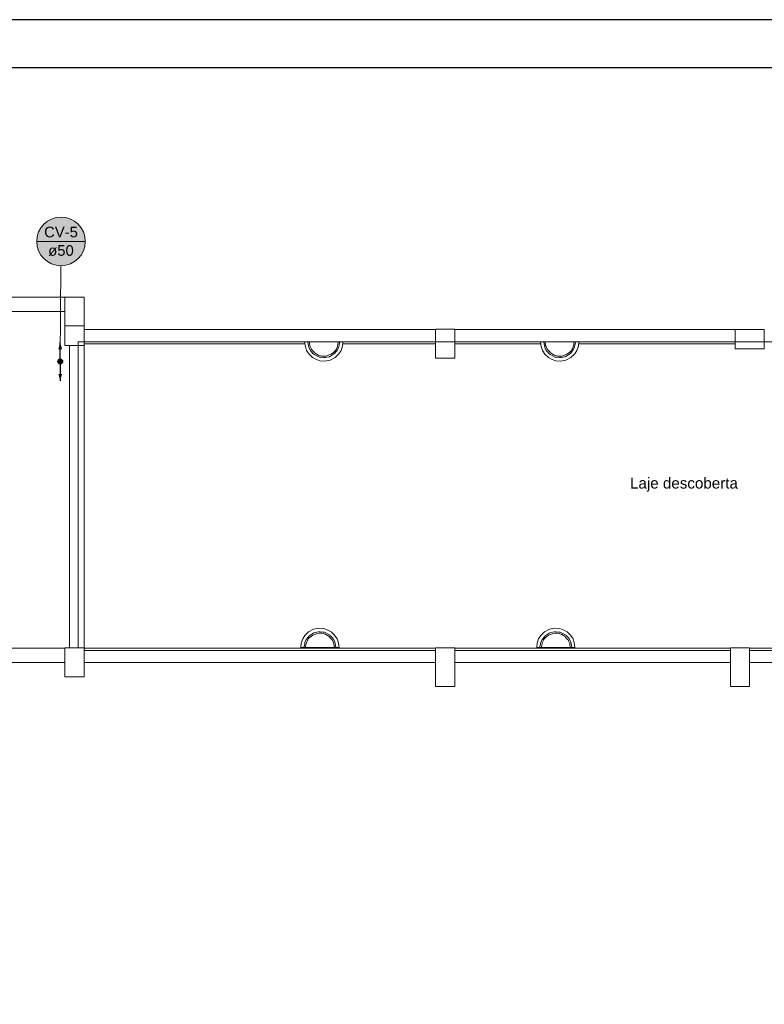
# Model space of a CAD drawing. Header units: millimetres. Extents: x 321 to 585, y -277 to 9.
# Tile 74 of 256: x 361 to 376, y -213 to -193. Entities that reach past the tile are written whole.
import ezdxf

# ---------------------------------------------------------------- set-up
doc = ezdxf.new("R2010")
doc.units = ezdxf.units.MM
doc.header["$MEASUREMENT"] = 0
doc.linetypes.add('NULL', pattern=[0])
for name, color, linetype, lineweight in [('Ambiente-Textos', 251, 'Continuous', 5), ('CV-Colunas', 1, 'Continuous', 13), ('CV-Condutos', 1, 'Continuous', 25), ('CV-Indicação coluna', 1, 'Continuous', 13), ('IFC-Elemento terminal-Contorno', 253, 'Continuous', 5), ('IFC-Laje-Contorno', 134, 'Continuous', 5), ('IFC-Pilar-Contorno', 83, 'Continuous', 5), ('IFC-Viga-Contorno', 66, 'Continuous', 5)]:
    doc.layers.add(name, color=color, linetype=linetype, lineweight=lineweight)
doc.layers.add('SEDUC_MARF', color=1, linetype='Continuous')
doc.layers.add('SEDUC_MARGG', color=7, linetype='Continuous')
doc.styles.add('Arial', font='arial.ttf')

msp = doc.modelspace()

# ---------------------------------------------------------------- hatches: boundary and pattern name
at = {"layer": 'CV-Colunas', "linetype": 'Continuous'}
msp.add_hatch(color=1, dxfattribs=at).paths.add_polyline_path([(361.484, -199.86), (361.484, -199.856), (361.484, -199.851), (361.483, -199.847), (361.481, -199.843), (361.48, -199.839), (361.478, -199.835), (361.475, -199.831), (361.473, -199.828), (361.47, -199.825), (361.466, -199.822), (361.463, -199.819), (361.459, -199.817), (361.455, -199.815), (361.451, -199.813), (361.447, -199.812), (361.443, -199.811), (361.439, -199.81), (361.434, -199.81), (361.43, -199.81), (361.426, -199.811), (361.421, -199.812), (361.417, -199.813), (361.413, -199.815), (361.409, -199.817), (361.406, -199.819), (361.402, -199.822), (361.399, -199.825), (361.396, -199.828), (361.393, -199.831), (361.391, -199.835), (361.389, -199.839), (361.387, -199.843), (361.386, -199.847), (361.385, -199.851), (361.384, -199.856), (361.384, -199.86), (361.384, -199.864), (361.385, -199.869), (361.386, -199.873), (361.387, -199.877), (361.389, -199.881), (361.391, -199.885), (361.393, -199.889), (361.396, -199.892), (361.399, -199.895), (361.402, -199.898), (361.406, -199.901), (361.409, -199.903), (361.413, -199.905), (361.417, -199.907), (361.421, -199.908), (361.426, -199.909), (361.43, -199.91), (361.434, -199.91), (361.439, -199.91), (361.443, -199.909), (361.447, -199.908), (361.451, -199.907), (361.455, -199.905), (361.459, -199.903), (361.463, -199.901), (361.466, -199.898), (361.47, -199.895), (361.473, -199.892), (361.475, -199.889), (361.478, -199.885), (361.48, -199.881), (361.481, -199.877), (361.483, -199.873), (361.484, -199.869), (361.484, -199.864)])
at = {"layer": 'CV-Condutos', "linetype": 'Continuous'}
for points in [[(361.434, -199.46), (361.395, -199.605), (361.473, -199.605)], [(361.434, -200.26), (361.473, -200.115), (361.395, -200.115)]]:
    msp.add_hatch(color=11, dxfattribs=at).paths.add_polyline_path(points)
at = {"layer": 'CV-Indicação coluna', "linetype": 'Continuous'}
msp.add_hatch(color=11, dxfattribs=at).paths.add_polyline_path([(361.954, -197.372), (361.952, -197.328), (361.947, -197.285), (361.937, -197.242), (361.924, -197.2), (361.907, -197.159), (361.887, -197.12), (361.863, -197.083), (361.836, -197.048), (361.807, -197.016), (361.774, -196.986), (361.739, -196.959), (361.702, -196.936), (361.663, -196.915), (361.623, -196.899), (361.581, -196.885), (361.538, -196.876), (361.494, -196.87), (361.45, -196.868), (361.406, -196.87), (361.363, -196.876), (361.32, -196.885), (361.278, -196.899), (361.237, -196.915), (361.198, -196.936), (361.161, -196.959), (361.126, -196.986), (361.094, -197.016), (361.064, -197.048), (361.037, -197.083), (361.014, -197.12), (360.993, -197.159), (360.977, -197.2), (360.963, -197.242), (360.954, -197.285), (360.948, -197.328), (360.946, -197.372), (360.948, -197.416), (360.954, -197.46), (360.963, -197.503), (360.977, -197.545), (360.993, -197.585), (361.014, -197.624), (361.037, -197.661), (361.064, -197.696), (361.094, -197.729), (361.126, -197.758), (361.161, -197.785), (361.198, -197.809), (361.237, -197.829), (361.278, -197.846), (361.32, -197.859), (361.363, -197.869), (361.406, -197.874), (361.45, -197.876), (361.494, -197.874), (361.538, -197.869), (361.581, -197.859), (361.623, -197.846), (361.663, -197.829), (361.702, -197.809), (361.739, -197.785), (361.774, -197.758), (361.807, -197.729), (361.836, -197.696), (361.863, -197.661), (361.887, -197.624), (361.907, -197.585), (361.924, -197.545), (361.937, -197.503), (361.947, -197.46), (361.952, -197.416)])

# ---------------------------------------------------------------- linework, layer by layer
at = {"layer": 'CV-Colunas'}
msp.add_circle((361.434, -199.86), 0.05, dxfattribs=at)
at = {"layer": 'CV-Condutos'}
for points in [[(361.434, -199.81), (361.434, -199.46)], [(361.434, -199.91), (361.434, -200.26)]]:
    msp.add_lwpolyline(points, dxfattribs=at)
msp.add_circle((361.434, -199.86), 0.05, dxfattribs=at)
msp.add_circle((361.434, -199.86), 0.05, dxfattribs=at)
at = {"layer": 'CV-Indicação coluna'}
for p, q in [((360.946, -197.372), (361.954, -197.372)), ((361.447, -197.876), (361.435, -199.81))]:
    msp.add_line(p, q, dxfattribs=at)
msp.add_circle((361.45, -197.372), 0.504, dxfattribs=at)
msp.add_circle((361.45, -197.372), 0.504, dxfattribs=at)
at = {"layer": 'IFC-Elemento terminal-Contorno', "color": 7, "lineweight": 5}
for p, q in [((366.498, -199.452), (366.521, -199.452)), ((366.498, -199.452), (366.514, -199.55)), ((366.521, -199.452), (366.564, -199.452)), ((366.521, -199.452), (366.527, -199.452)), ((366.556, -199.452), (366.578, -199.452)), ((366.564, -199.452), (366.565, -199.458)), ((366.564, -199.452), (366.565, -199.452)), ((366.565, -199.452), (366.567, -199.452)), ((366.565, -199.458), (366.585, -199.565)), ((366.567, -199.452), (366.595, -199.452)), ((366.578, -199.452), (366.606, -199.452)), ((366.595, -199.452), (366.605, -199.524)), ((366.606, -199.452), (366.638, -199.452)), ((366.638, -199.452), (366.675, -199.452)), ((366.675, -199.452), (366.714, -199.452)), ((366.714, -199.452), (366.757, -199.452)), ((366.757, -199.452), (366.802, -199.452)), ((366.802, -199.452), (366.848, -199.452)), ((366.848, -199.452), (366.895, -199.452)), ((366.895, -199.452), (366.942, -199.452)), ((366.942, -199.452), (366.988, -199.452)), ((366.988, -199.452), (367.033, -199.452)), ((367.033, -199.452), (367.076, -199.452)), ((367.076, -199.452), (367.115, -199.452)), ((367.115, -199.452), (367.152, -199.452)), ((367.152, -199.452), (367.184, -199.452)), ((367.184, -199.452), (367.212, -199.452)), ((367.191, -199.466), (367.195, -199.452)), ((367.195, -199.452), (367.223, -199.452)), ((367.212, -199.452), (367.234, -199.452)), ((367.223, -199.452), (367.225, -199.452)), ((367.224, -199.466), (367.225, -199.456)), ((367.225, -199.456), (367.226, -199.452)), ((367.225, -199.452), (367.226, -199.452)), ((367.226, -199.452), (367.269, -199.452)), ((367.263, -199.452), (367.269, -199.452)), ((367.269, -199.452), (367.292, -199.452)), ((367.285, -199.54), (367.292, -199.452)), ((371.385, -199.452), (371.408, -199.452)), ((371.385, -199.452), (371.401, -199.55)), ((371.408, -199.452), (371.452, -199.452)), ((371.408, -199.452), (371.414, -199.452)), ((371.443, -199.452), (371.466, -199.452)), ((371.452, -199.452), (371.453, -199.458)), ((371.452, -199.452), (371.453, -199.452)), ((371.453, -199.452), (371.455, -199.452)), ((371.453, -199.458), (371.473, -199.565)), ((371.455, -199.452), (371.483, -199.452)), ((371.466, -199.452), (371.494, -199.452)), ((371.483, -199.452), (371.492, -199.524)), ((371.494, -199.452), (371.526, -199.452)), ((371.526, -199.452), (371.562, -199.452)), ((371.562, -199.452), (371.602, -199.452)), ((371.602, -199.452), (371.644, -199.452)), ((371.644, -199.452), (371.689, -199.452)), ((371.689, -199.452), (371.735, -199.452)), ((371.735, -199.452), (371.782, -199.452)), ((371.782, -199.452), (371.829, -199.452)), ((371.829, -199.452), (371.876, -199.452)), ((371.876, -199.452), (371.921, -199.452)), ((371.921, -199.452), (371.963, -199.452)), ((371.963, -199.452), (372.003, -199.452)), ((372.003, -199.452), (372.039, -199.452)), ((372.039, -199.452), (372.071, -199.452)), ((372.071, -199.452), (372.099, -199.452)), ((372.079, -199.466), (372.082, -199.452)), ((372.082, -199.452), (372.11, -199.452)), ((372.099, -199.452), (372.122, -199.452)), ((372.11, -199.452), (372.112, -199.452)), ((372.112, -199.452), (372.113, -199.452)), ((372.112, -199.466), (372.113, -199.456)), ((372.113, -199.456), (372.113, -199.452)), ((372.113, -199.452), (372.156, -199.452)), ((372.151, -199.452), (372.157, -199.452)), ((372.156, -199.452), (372.18, -199.452)), ((372.173, -199.54), (372.18, -199.452)), ((366.514, -199.55), (366.538, -199.632)), ((366.538, -199.632), (366.591, -199.71)), ((366.585, -199.565), (366.594, -199.582)), ((366.594, -199.582), (366.625, -199.643)), ((366.605, -199.524), (366.606, -199.532)), ((366.606, -199.532), (366.613, -199.551)), ((366.613, -199.551), (366.631, -199.593)), ((366.625, -199.643), (366.629, -199.646)), ((366.629, -199.646), (366.681, -199.704)), ((366.631, -199.593), (366.636, -199.601)), ((366.636, -199.601), (366.65, -199.617)), ((366.65, -199.617), (366.692, -199.657)), ((366.692, -199.657), (366.705, -199.677)), ((367.097, -199.67), (367.109, -199.661)), ((367.109, -199.661), (367.13, -199.636)), ((367.126, -199.683), (367.178, -199.615)), ((367.13, -199.636), (367.149, -199.609)), ((367.149, -199.609), (367.153, -199.602)), ((367.153, -199.602), (367.177, -199.553)), ((367.177, -199.553), (367.178, -199.536)), ((367.178, -199.536), (367.185, -199.507)), ((367.178, -199.615), (367.206, -199.557)), ((367.185, -199.507), (367.191, -199.466)), ((367.206, -199.557), (367.212, -199.53)), ((367.206, -199.703), (367.252, -199.632)), ((367.212, -199.53), (367.224, -199.466)), ((367.252, -199.632), (367.285, -199.54)), ((371.401, -199.55), (371.426, -199.632)), ((371.426, -199.632), (371.478, -199.71)), ((371.473, -199.565), (371.481, -199.582)), ((371.481, -199.582), (371.513, -199.643)), ((371.492, -199.524), (371.494, -199.532)), ((371.494, -199.532), (371.5, -199.551)), ((371.5, -199.551), (371.518, -199.593)), ((371.513, -199.643), (371.516, -199.646)), ((371.516, -199.646), (371.569, -199.704)), ((371.518, -199.593), (371.523, -199.601)), ((371.523, -199.601), (371.537, -199.617)), ((371.537, -199.617), (371.579, -199.657)), ((371.579, -199.657), (371.592, -199.677)), ((371.985, -199.67), (371.997, -199.661)), ((371.997, -199.661), (372.018, -199.636)), ((372.013, -199.683), (372.065, -199.615)), ((372.018, -199.636), (372.036, -199.609)), ((372.036, -199.609), (372.04, -199.602)), ((372.04, -199.602), (372.064, -199.553)), ((372.064, -199.553), (372.066, -199.536)), ((372.065, -199.615), (372.093, -199.557)), ((372.066, -199.536), (372.073, -199.507)), ((372.073, -199.507), (372.079, -199.466)), ((372.093, -199.557), (372.099, -199.53)), ((372.094, -199.703), (372.139, -199.632)), ((372.099, -199.53), (372.112, -199.466)), ((372.139, -199.632), (372.173, -199.54)), ((366.591, -199.71), (366.66, -199.775)), ((366.66, -199.775), (366.742, -199.818)), ((366.681, -199.704), (366.683, -199.706)), ((366.683, -199.706), (366.738, -199.737)), ((366.705, -199.677), (366.771, -199.724)), ((366.738, -199.737), (366.789, -199.764)), ((366.742, -199.818), (366.815, -199.843)), ((366.771, -199.724), (366.775, -199.726)), ((366.775, -199.726), (366.788, -199.731)), ((366.788, -199.731), (366.848, -199.747)), ((366.789, -199.764), (366.804, -199.769)), ((366.804, -199.769), (366.827, -199.772)), ((366.815, -199.843), (366.92, -199.851)), ((366.827, -199.772), (366.893, -199.779)), ((366.848, -199.747), (366.901, -199.748)), ((366.893, -199.779), (366.924, -199.779)), ((366.901, -199.748), (366.943, -199.745)), ((366.92, -199.851), (367.025, -199.829)), ((366.924, -199.779), (366.997, -199.765)), ((366.943, -199.745), (366.987, -199.731)), ((366.987, -199.731), (367.045, -199.709)), ((366.997, -199.765), (367.012, -199.759)), ((367.012, -199.759), (367.02, -199.754)), ((367.02, -199.754), (367.031, -199.749)), ((367.025, -199.829), (367.13, -199.775)), ((367.031, -199.749), (367.117, -199.696)), ((367.045, -199.709), (367.097, -199.67)), ((367.117, -199.696), (367.126, -199.683)), ((367.13, -199.775), (367.206, -199.703)), ((371.478, -199.71), (371.548, -199.775)), ((371.548, -199.775), (371.63, -199.818)), ((371.569, -199.704), (371.57, -199.706)), ((371.57, -199.706), (371.625, -199.737)), ((371.592, -199.677), (371.659, -199.724)), ((371.625, -199.737), (371.677, -199.764)), ((371.63, -199.818), (371.702, -199.843)), ((371.659, -199.724), (371.662, -199.726)), ((371.662, -199.726), (371.676, -199.731)), ((371.676, -199.731), (371.735, -199.747)), ((371.677, -199.764), (371.691, -199.769)), ((371.691, -199.769), (371.714, -199.772)), ((371.702, -199.843), (371.807, -199.851)), ((371.714, -199.772), (371.781, -199.779)), ((371.735, -199.747), (371.788, -199.748)), ((371.781, -199.779), (371.811, -199.779)), ((371.788, -199.748), (371.831, -199.745)), ((371.807, -199.851), (371.913, -199.829)), ((371.811, -199.779), (371.885, -199.765)), ((371.831, -199.745), (371.874, -199.731)), ((371.874, -199.731), (371.932, -199.709)), ((371.885, -199.765), (371.899, -199.759)), ((371.899, -199.759), (371.908, -199.754)), ((371.908, -199.754), (371.918, -199.749)), ((371.913, -199.829), (372.017, -199.775)), ((371.918, -199.749), (372.004, -199.696)), ((371.932, -199.709), (371.985, -199.67)), ((372.004, -199.696), (372.013, -199.683)), ((372.017, -199.775), (372.094, -199.703)), ((366.458, -205.603), (366.504, -205.533)), ((366.504, -205.533), (366.58, -205.46)), ((366.532, -205.62), (366.584, -205.552)), ((366.58, -205.46), (366.685, -205.406)), ((366.58, -205.599), (366.601, -205.575)), ((366.584, -205.552), (366.594, -205.539)), ((366.594, -205.539), (366.68, -205.487)), ((366.601, -205.575), (366.613, -205.566)), ((366.613, -205.566), (366.665, -205.526)), ((366.665, -205.526), (366.724, -205.505)), ((366.68, -205.487), (366.69, -205.481)), ((366.685, -205.406), (366.79, -205.385)), ((366.69, -205.481), (366.699, -205.476)), ((366.699, -205.476), (366.713, -205.47)), ((366.713, -205.47), (366.787, -205.456)), ((366.724, -205.505), (366.767, -205.49)), ((366.767, -205.49), (366.809, -205.487)), ((366.787, -205.456), (366.817, -205.456)), ((366.79, -205.385), (366.895, -205.392)), ((366.809, -205.487), (366.863, -205.489)), ((366.817, -205.456), (366.884, -205.463)), ((366.863, -205.489), (366.922, -205.504)), ((366.884, -205.463), (366.906, -205.467)), ((366.895, -205.392), (366.968, -205.418)), ((366.906, -205.467), (366.921, -205.472)), ((366.921, -205.472), (366.972, -205.499)), ((366.922, -205.504), (366.936, -205.509)), ((366.936, -205.509), (366.939, -205.512)), ((366.939, -205.512), (367.005, -205.558)), ((366.968, -205.418), (367.05, -205.46)), ((366.972, -205.499), (367.027, -205.53)), ((367.005, -205.558), (367.019, -205.578)), ((367.019, -205.578), (367.06, -205.619)), ((367.027, -205.53), (367.029, -205.531)), ((367.029, -205.531), (367.081, -205.589)), ((367.05, -205.46), (367.119, -205.525)), ((367.119, -205.525), (367.172, -205.603)), ((371.346, -205.603), (371.391, -205.533)), ((371.391, -205.533), (371.468, -205.46)), ((371.42, -205.62), (371.472, -205.552)), ((371.467, -205.599), (371.488, -205.575)), ((371.468, -205.46), (371.572, -205.406)), ((371.472, -205.552), (371.481, -205.539)), ((371.481, -205.539), (371.567, -205.487)), ((371.488, -205.575), (371.5, -205.566)), ((371.5, -205.566), (371.553, -205.526)), ((371.553, -205.526), (371.611, -205.505)), ((371.567, -205.487), (371.577, -205.481)), ((371.572, -205.406), (371.678, -205.385)), ((371.577, -205.481), (371.586, -205.476)), ((371.586, -205.476), (371.6, -205.47)), ((371.6, -205.47), (371.674, -205.456)), ((371.611, -205.505), (371.654, -205.49)), ((371.654, -205.49), (371.697, -205.487)), ((371.674, -205.456), (371.705, -205.456)), ((371.678, -205.385), (371.783, -205.392)), ((371.697, -205.487), (371.75, -205.489)), ((371.705, -205.456), (371.771, -205.463)), ((371.75, -205.489), (371.81, -205.504)), ((371.771, -205.463), (371.794, -205.467)), ((371.783, -205.392), (371.855, -205.418)), ((371.794, -205.467), (371.809, -205.472)), ((371.809, -205.472), (371.86, -205.499)), ((371.81, -205.504), (371.823, -205.509)), ((371.823, -205.509), (371.827, -205.512)), ((371.827, -205.512), (371.893, -205.558)), ((371.855, -205.418), (371.937, -205.46)), ((371.86, -205.499), (371.915, -205.53)), ((371.893, -205.558), (371.906, -205.578)), ((371.906, -205.578), (371.948, -205.619)), ((371.915, -205.53), (371.917, -205.531)), ((371.917, -205.531), (371.969, -205.589)), ((371.937, -205.46), (372.007, -205.525)), ((372.007, -205.525), (372.06, -205.603)), ((366.418, -205.784), (366.425, -205.695)), ((366.425, -205.695), (366.458, -205.603)), ((366.484, -205.784), (366.485, -205.779)), ((366.485, -205.779), (366.486, -205.769)), ((366.486, -205.769), (366.499, -205.705)), ((366.499, -205.705), (366.504, -205.679)), ((366.504, -205.679), (366.532, -205.62)), ((366.515, -205.784), (366.519, -205.77)), ((366.519, -205.77), (366.525, -205.728)), ((366.525, -205.728), (366.532, -205.699)), ((366.532, -205.699), (366.534, -205.683)), ((366.534, -205.683), (366.557, -205.633)), ((366.557, -205.633), (366.561, -205.626)), ((366.561, -205.626), (366.58, -205.599)), ((367.06, -205.619), (367.074, -205.634)), ((367.074, -205.634), (367.079, -205.643)), ((367.079, -205.643), (367.098, -205.684)), ((367.081, -205.589), (367.085, -205.592)), ((367.085, -205.592), (367.117, -205.653)), ((367.098, -205.684), (367.104, -205.703)), ((367.104, -205.703), (367.106, -205.712)), ((367.106, -205.712), (367.115, -205.784)), ((367.117, -205.653), (367.125, -205.67)), ((367.125, -205.67), (367.145, -205.777)), ((367.145, -205.777), (367.146, -205.784)), ((367.172, -205.603), (367.197, -205.685)), ((367.197, -205.685), (367.212, -205.784)), ((371.306, -205.784), (371.313, -205.695)), ((371.313, -205.695), (371.346, -205.603)), ((371.372, -205.784), (371.373, -205.779)), ((371.373, -205.779), (371.374, -205.769)), ((371.374, -205.769), (371.386, -205.705)), ((371.386, -205.705), (371.392, -205.679)), ((371.392, -205.679), (371.42, -205.62)), ((371.403, -205.784), (371.407, -205.77)), ((371.407, -205.77), (371.413, -205.728)), ((371.413, -205.728), (371.419, -205.699)), ((371.419, -205.699), (371.421, -205.683)), ((371.421, -205.683), (371.445, -205.633)), ((371.445, -205.633), (371.449, -205.626)), ((371.449, -205.626), (371.467, -205.599)), ((371.948, -205.619), (371.962, -205.634)), ((371.962, -205.634), (371.967, -205.643)), ((371.967, -205.643), (371.985, -205.684)), ((371.969, -205.589), (371.972, -205.592)), ((371.972, -205.592), (372.004, -205.653)), ((371.985, -205.684), (371.992, -205.703)), ((371.992, -205.703), (371.993, -205.712)), ((371.993, -205.712), (372.003, -205.784)), ((372.004, -205.653), (372.012, -205.67)), ((372.012, -205.67), (372.033, -205.777)), ((372.033, -205.777), (372.034, -205.784)), ((372.06, -205.603), (372.084, -205.685)), ((372.084, -205.685), (372.1, -205.784)), ((366.418, -205.784), (366.441, -205.784)), ((366.441, -205.784), (366.484, -205.784)), ((366.484, -205.784), (366.486, -205.784)), ((366.486, -205.784), (366.488, -205.784)), ((366.488, -205.784), (366.515, -205.784)), ((366.515, -205.784), (366.526, -205.784)), ((366.526, -205.784), (366.558, -205.784)), ((366.558, -205.784), (366.595, -205.784)), ((366.595, -205.784), (366.635, -205.784)), ((366.635, -205.784), (366.677, -205.784)), ((366.677, -205.784), (366.722, -205.784)), ((366.722, -205.784), (366.768, -205.784)), ((366.768, -205.784), (366.815, -205.784)), ((366.815, -205.784), (366.862, -205.784)), ((366.862, -205.784), (366.908, -205.784)), ((366.908, -205.784), (366.953, -205.784)), ((366.953, -205.784), (366.996, -205.784)), ((366.996, -205.784), (367.036, -205.784)), ((367.036, -205.784), (367.072, -205.784)), ((367.072, -205.784), (367.104, -205.784)), ((367.104, -205.784), (367.115, -205.784)), ((367.115, -205.784), (367.143, -205.784)), ((367.143, -205.784), (367.145, -205.784)), ((367.145, -205.784), (367.146, -205.784)), ((367.146, -205.784), (367.189, -205.784)), ((367.189, -205.784), (367.212, -205.784)), ((371.306, -205.784), (371.329, -205.784)), ((371.329, -205.784), (371.372, -205.784)), ((371.372, -205.784), (371.373, -205.784)), ((371.373, -205.784), (371.375, -205.784)), ((371.375, -205.784), (371.403, -205.784)), ((371.403, -205.784), (371.414, -205.784)), ((371.414, -205.784), (371.446, -205.784)), ((371.446, -205.784), (371.482, -205.784)), ((371.482, -205.784), (371.522, -205.784)), ((371.522, -205.784), (371.565, -205.784)), ((371.565, -205.784), (371.609, -205.784)), ((371.609, -205.784), (371.656, -205.784)), ((371.656, -205.784), (371.703, -205.784)), ((371.703, -205.784), (371.75, -205.784)), ((371.75, -205.784), (371.796, -205.784)), ((371.796, -205.784), (371.841, -205.784)), ((371.841, -205.784), (371.883, -205.784)), ((371.883, -205.784), (371.923, -205.784)), ((371.923, -205.784), (371.959, -205.784)), ((371.959, -205.784), (371.992, -205.784)), ((371.992, -205.784), (372.003, -205.784)), ((372.003, -205.784), (372.03, -205.784)), ((372.03, -205.784), (372.032, -205.784)), ((372.032, -205.784), (372.034, -205.784)), ((372.034, -205.784), (372.077, -205.784)), ((372.077, -205.784), (372.1, -205.784))]:
    msp.add_line(p, q, dxfattribs=at)
at = {"layer": 'IFC-Laje-Contorno', "color": 7, "lineweight": 5}
for p, q in [((361.808, -199.452), (381.428, -199.452)), ((361.808, -205.793), (361.808, -199.452)), ((361.928, -205.844), (369.21, -205.844)), ((369.61, -205.844), (375.319, -205.844)), ((375.719, -205.844), (381.428, -205.844))]:
    msp.add_line(p, q, dxfattribs=at)
at = {"layer": 'IFC-Pilar-Contorno', "color": 7, "lineweight": 5}
for p, q in [((361.528, -198.523), (361.648, -198.523)), ((361.528, -198.942), (361.528, -198.523)), ((361.648, -198.523), (361.928, -198.523)), ((361.928, -198.703), (361.928, -198.523)), ((361.928, -199.526), (361.928, -198.526)), ((361.928, -199.123), (361.928, -198.703)), ((361.528, -199.123), (361.528, -198.942)), ((361.528, -199.526), (361.528, -199.123)), ((361.528, -199.123), (361.807, -199.123)), ((361.807, -199.123), (361.928, -199.123)), ((369.21, -199.192), (369.61, -199.192)), ((369.21, -199.792), (369.21, -199.192)), ((369.61, -199.792), (369.61, -199.192)), ((375.418, -199.195), (376.018, -199.195)), ((375.418, -199.595), (375.418, -199.195)), ((376.018, -199.595), (376.018, -199.195)), ((361.528, -199.526), (361.928, -199.526)), ((375.418, -199.595), (376.018, -199.595)), ((369.21, -199.792), (369.61, -199.792)), ((361.528, -206.121), (361.528, -205.793)), ((361.528, -205.793), (361.595, -205.793)), ((361.595, -205.793), (361.709, -205.793)), ((361.709, -205.793), (361.928, -205.793)), ((361.928, -205.964), (361.928, -205.793)), ((361.928, -206.065), (361.928, -205.964)), ((369.21, -206.212), (369.21, -205.792)), ((369.21, -205.792), (369.286, -205.792)), ((369.286, -205.792), (369.4, -205.792)), ((369.4, -205.792), (369.61, -205.792)), ((369.61, -206.02), (369.61, -205.792)), ((375.319, -206.212), (375.319, -205.792)), ((375.319, -205.792), (375.395, -205.792)), ((375.395, -205.792), (375.509, -205.792)), ((375.509, -205.792), (375.719, -205.792)), ((375.719, -206.02), (375.719, -205.792)), ((361.528, -206.292), (361.528, -206.121)), ((361.928, -206.393), (361.928, -206.065)), ((369.61, -206.173), (369.61, -206.02)), ((369.61, -206.592), (369.61, -206.173)), ((375.719, -206.173), (375.719, -206.02)), ((375.719, -206.592), (375.719, -206.173)), ((361.528, -206.393), (361.528, -206.292)), ((361.528, -206.393), (361.746, -206.393)), ((361.746, -206.393), (361.86, -206.393)), ((361.86, -206.393), (361.928, -206.393)), ((369.21, -206.439), (369.21, -206.212)), ((375.319, -206.439), (375.319, -206.212)), ((369.21, -206.592), (369.21, -206.439)), ((369.21, -206.592), (369.42, -206.592)), ((369.42, -206.592), (369.533, -206.592)), ((369.533, -206.592), (369.61, -206.592)), ((375.319, -206.592), (375.319, -206.439)), ((375.319, -206.592), (375.528, -206.592)), ((375.528, -206.592), (375.642, -206.592)), ((375.642, -206.592), (375.719, -206.592))]:
    msp.add_line(p, q, dxfattribs=at)
at = {"layer": 'IFC-Viga-Contorno', "color": 7, "lineweight": 5}
for p, q in [((354.87, -198.526), (361.528, -198.526)), ((354.87, -198.826), (361.528, -198.826)), ((361.928, -199.193), (369.21, -199.193)), ((369.61, -199.193), (375.419, -199.193)), ((375.419, -199.195), (375.419, -199.193)), ((361.628, -205.793), (361.628, -199.526)), ((361.928, -199.493), (366.504, -199.493)), ((361.928, -205.793), (361.928, -199.526)), ((367.289, -199.493), (369.21, -199.493)), ((369.61, -199.493), (371.392, -199.493)), ((372.176, -199.493), (375.418, -199.493)), ((354.87, -205.794), (361.528, -205.794)), ((361.628, -205.793), (361.928, -205.793)), ((361.928, -206.094), (361.928, -205.794)), ((361.928, -205.794), (369.21, -205.794)), ((369.26, -205.792), (369.56, -205.792)), ((369.61, -205.794), (375.319, -205.794)), ((375.478, -205.792), (375.719, -205.792)), ((375.719, -206.094), (375.719, -205.794)), ((375.719, -205.794), (381.428, -205.794)), ((354.87, -206.094), (361.528, -206.094)), ((361.928, -206.094), (369.21, -206.094)), ((369.61, -206.094), (375.319, -206.094)), ((375.719, -206.094), (381.428, -206.094))]:
    msp.add_line(p, q, dxfattribs=at)
at = {"layer": 'SEDUC_MARF', "color": 7}
msp.add_lwpolyline([(440.333, -192.779), (321.433, -192.779), (321.433, -276.879), (440.333, -276.879)], close=True, dxfattribs=at)
at = {"layer": 'SEDUC_MARGG'}
msp.add_lwpolyline([(323.933, -275.879), (439.333, -275.879), (439.333, -193.779), (323.933, -193.779), (323.933, -275.879)], dxfattribs=at)

# ---------------------------------------------------------------- texts
at = {"layer": 'Ambiente-Textos', "color": 7, "linetype": 'NULL', "lineweight": 5, "insert": (374.358, -202.558), "char_height": 0.225, "width": 4.53256, "attachment_point": 8, "line_spacing_factor": 0.9, "style": 'Arial'}
msp.add_mtext('Laje descoberta', dxfattribs=at)
at = {"layer": 'CV-Indicação coluna', "linetype": 'NULL', "char_height": 0.22, "attachment_point": 8, "line_spacing_factor": 0.6, "style": 'Arial'}
for s, insert, width in [('CV-5', (361.45, -197.29), 1.40049), ('ø50', (361.45, -197.675), 1.05909)]:
    msp.add_mtext(s, dxfattribs=dict(at, insert=insert, width=width))

doc.saveas('drawing.dxf')
